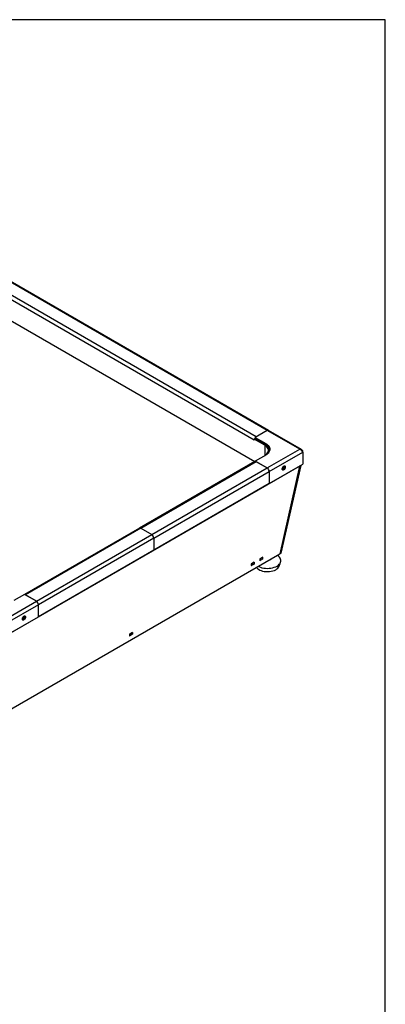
# Model space of a CAD drawing. Extents: x 38 to 3318, y 40 to 2336.
# Tile 10 of 10: x 2801 to 3318, y 943 to 2336. Entities that reach past the tile are written whole.
import ezdxf

# ---------------------------------------------------------------- set-up
doc = ezdxf.new("R2010")
doc.units = 0
doc.header["$LTSCALE"] = 8
doc.layers.get('0').update_dxf_attribs({"linetype": 'CONTINUOUS'})
doc.layers.add('LAYER1', color=2, linetype='CONTINUOUS')

msp = doc.modelspace()

# ---------------------------------------------------------------- linework, layer by layer
at = {"color": 7, "linetype": 'CONTINUOUS'}
for p, q in [((3318.4, 2336), (38.4, 2336)), ((3318.4, 40), (3318.4, 2336))]:
    msp.add_line(p, q, dxfattribs=at)
at = {"layer": 'LAYER1', "color": 2, "linetype": 'CONTINUOUS'}
for p, q in [((3151.238, 1754.714), (2400.29, 2188.227)), ((3153.238, 1754.912), (2402.29, 2188.425)), ((3132.853, 1740.835), (2381.906, 2174.347)), ((3135.682, 1745.734), (2384.734, 2179.246)), ((2367.056, 2153.524), (3133.556, 1711.034)), ((3133.232, 1742.687), (3132.853, 1742.468)), ((3132.853, 1742.468), (3132.853, 1740.835)), ((3147.702, 1733.896), (3132.853, 1742.468)), ((3134.267, 1743.284), (3133.232, 1742.687)), ((3151.238, 1754.714), (3134.267, 1744.917)), ((3134.267, 1744.917), (3149.117, 1736.345)), ((3134.267, 1744.917), (3134.267, 1743.284)), ((3134.267, 1743.284), (3149.117, 1734.712)), ((3151.238, 1754.714), (3135.682, 1745.734)), ((3197.2, 1728.181), (3151.238, 1754.714)), ((3199.904, 1727.972), (3153.238, 1754.912)), ((3147.702, 1733.896), (3149.117, 1734.712)), ((3147.702, 1733.896), (3147.702, 1719.2)), ((3149.117, 1736.345), (3149.117, 1734.712)), ((3151.238, 1701.648), (3197.2, 1728.181)), ((3149.117, 1720.017), (3134.267, 1711.445)), ((3154.066, 1696.749), (3201.437, 1724.096)), ((3201.437, 1725.734), (3200.783, 1725.357)), ((3201.437, 1724.249), (3201.437, 1725.734)), ((3201.437, 1724.096), (3201.437, 1706.948)), ((2781.831, 1464.439), (3197.11, 1704.174)), ((3133.682, 1710.826), (2970.34, 1616.531)), ((2972.34, 1616.333), (3135.682, 1710.628)), ((2987.896, 1607.353), (3151.238, 1701.648)), ((3134.267, 1711.444), (3132.853, 1710.628)), ((3133.096, 1710.488), (3132.853, 1710.628)), ((3132.853, 1710.348), (3132.853, 1710.628)), ((3134.267, 1711.445), (3134.267, 1711.007)), ((3134.267, 1711.445), (3151.238, 1701.648)), ((3135.682, 1710.628), (3151.238, 1701.648)), ((3154.066, 1679.601), (3201.437, 1706.948)), ((3197.11, 1704.174), (3168.897, 1579.969)), ((3171.037, 1581.204), (3199.249, 1705.409)), ((3197.169, 1704.484), (3197.164, 1704.443)), ((3199.249, 1705.409), (3197.427, 1704.633)), ((3199.312, 1705.721), (3199.308, 1705.719)), ((2990.725, 1602.454), (3154.066, 1696.749)), ((3154.066, 1696.749), (3154.066, 1679.601)), ((3154.066, 1679.601), (2990.725, 1585.306)), ((2970.34, 1616.531), (2807.827, 1522.714)), ((2972.34, 1616.333), (2808.998, 1522.038)), ((2972.34, 1616.333), (2987.896, 1607.353)), ((2824.555, 1513.057), (2987.896, 1607.353)), ((2990.725, 1602.454), (2827.383, 1508.158)), ((2990.725, 1602.454), (2990.725, 1585.306)), ((2779.3, 1355.059), (3168.897, 1579.969)), ((2990.725, 1585.306), (2827.383, 1491.011)), ((3144.882, 1575.363), (3140.922, 1573.077)), ((3141.187, 1573.129), (3144.722, 1575.17)), ((3144.722, 1575.17), (3144.635, 1575.22)), ((3144.722, 1574.049), (3144.882, 1575.363)), ((3144.722, 1575.17), (3144.722, 1572.72)), ((3171.037, 1581.204), (3168.979, 1580.327)), ((3128.901, 1566.138), (3128.578, 1563.476)), ((3128.578, 1563.476), (3129.101, 1563.777)), ((3129.166, 1563.74), (3128.646, 1564.04)), ((3132.861, 1568.424), (3128.901, 1566.138)), ((3129.166, 1566.189), (3129.078, 1566.24)), ((3129.166, 1566.189), (3132.701, 1568.23)), ((3129.166, 1563.74), (3129.166, 1566.189)), ((3132.701, 1565.781), (3129.166, 1563.74)), ((3132.701, 1568.23), (3132.614, 1568.281)), ((3132.701, 1567.109), (3132.861, 1568.424)), ((3132.701, 1568.23), (3132.701, 1565.781)), ((3140.922, 1573.077), (3140.599, 1570.415)), ((3140.599, 1570.415), (3141.121, 1570.717)), ((3141.187, 1570.679), (3140.667, 1570.979)), ((3141.187, 1573.129), (3141.099, 1573.179)), ((3141.187, 1570.679), (3141.187, 1573.129)), ((3144.722, 1572.72), (3141.187, 1570.679)), ((3168.255, 1562.87), (3170.214, 1568.352)), ((2807.584, 1522.854), (2792.735, 1514.282)), ((2824.555, 1513.057), (2807.584, 1522.854)), ((2824.555, 1513.057), (2808.998, 1522.038)), ((2778.593, 1486.524), (2824.555, 1513.057)), ((2827.383, 1508.158), (2780.012, 1480.812)), ((2827.383, 1491.011), (2827.383, 1508.158)), ((2780.012, 1463.664), (2827.383, 1491.011)), ((2956.721, 1466.74), (2956.397, 1464.078)), ((2956.397, 1464.078), (2956.92, 1464.38)), ((2956.985, 1464.342), (2956.466, 1464.642)), ((2960.681, 1469.026), (2956.721, 1466.74)), ((2956.985, 1466.792), (2956.898, 1466.842)), ((2956.985, 1466.792), (2960.521, 1468.833)), ((2956.985, 1464.342), (2956.985, 1466.792)), ((2960.521, 1466.383), (2956.985, 1464.342)), ((2960.521, 1468.833), (2960.433, 1468.883)), ((2960.521, 1467.712), (2960.681, 1469.026)), ((2960.521, 1468.833), (2960.521, 1466.383))]:
    msp.add_line(p, q, dxfattribs=at)
at = {"layer": 'LAYER1', "color": 2, "linetype": 'CONTINUOUS', "flags": 128}
for points in [[(3147.702, 1719.2), (3149.384, 1720.321), (3150.773, 1721.568), (3151.839, 1722.917), (3152.563, 1724.339), (3152.929, 1725.807), (3152.929, 1727.289), (3152.563, 1728.757), (3151.839, 1730.179), (3150.773, 1731.528), (3149.384, 1732.775), (3147.702, 1733.896)], [(3149.117, 1736.345), (3150.985, 1735.1), (3152.528, 1733.714), (3153.713, 1732.216), (3154.517, 1730.635), (3154.923, 1729.005), (3154.923, 1727.357), (3154.517, 1725.727), (3153.713, 1724.146), (3152.528, 1722.648), (3150.985, 1721.262), (3149.117, 1720.017)], [(3149.117, 1734.712), (3150.985, 1733.467), (3152.528, 1732.081), (3153.713, 1730.583), (3154.517, 1729.002), (3154.923, 1727.372), (3154.924, 1727.364)], [(3154.924, 1727.364), (3154.923, 1727.372), (3154.517, 1729.002), (3153.713, 1730.583), (3152.528, 1732.081), (3150.985, 1733.467), (3149.117, 1734.712)], [(3173.507, 1698.68), (3172.893, 1698.865), (3172.468, 1699.364), (3172.281, 1700.121), (3172.352, 1701.049), (3172.673, 1702.045), (3173.209, 1702.995), (3173.898, 1703.794), (3174.663, 1704.35), (3175.418, 1704.602), (3176.078, 1704.52), (3176.568, 1704.114), (3176.833, 1703.43), (3176.843, 1702.545), (3176.597, 1701.559), (3176.123, 1700.582), (3175.474, 1699.725), (3174.723, 1699.085), (3173.956, 1698.734), (3173.507, 1698.68)], [(3176.031, 1701.362), (3175.751, 1700.798), (3175.359, 1700.325), (3174.915, 1700.014), (3174.486, 1699.912), (3174.139, 1700.035), (3173.925, 1700.364), (3173.877, 1700.849), (3174.003, 1701.417), (3174.283, 1701.98), (3174.675, 1702.453), (3175.119, 1702.765), (3175.548, 1702.867), (3175.896, 1702.744), (3176.109, 1702.414), (3176.157, 1701.929), (3176.031, 1701.362)], [(3175.3, 1701.571), (3175.127, 1701.223), (3174.885, 1700.93), (3174.61, 1700.738), (3174.346, 1700.675), (3174.164, 1700.727)], [(3174.357, 1701.771), (3174.584, 1702.09), (3174.682, 1702.192), (3174.834, 1702.321), (3174.972, 1702.405), (3175.082, 1702.447), (3175.15, 1702.457), (3175.173, 1702.454), (3175.179, 1702.444)], [(3175.183, 1702.448), (3175.216, 1702.424), (3175.348, 1702.221), (3175.378, 1701.921), (3175.3, 1701.571)], [(3141.494, 1561.282), (3143.778, 1560.573), (3146.209, 1560.051), (3148.74, 1559.725), (3151.324, 1559.6), (3153.913, 1559.68), (3156.46, 1559.963), (3158.916, 1560.444), (3161.236, 1561.113), (3163.376, 1561.958), (3165.298, 1562.963), (3166.964, 1564.11), (3168.344, 1565.378), (3169.412, 1566.742), (3170.149, 1568.177), (3170.54, 1569.657), (3170.578, 1571.154), (3170.263, 1572.64), (3169.601, 1574.087), (3168.603, 1575.469), (3167.289, 1576.76), (3165.682, 1577.935), (3165.535, 1578.027)], [(3138.684, 1562.527), (3139.398, 1562.163), (3141.494, 1561.282)], [(3142.558, 1556.543), (3144.75, 1555.871), (3147.088, 1555.391), (3149.523, 1555.112), (3152.002, 1555.041), (3154.472, 1555.179), (3156.881, 1555.523), (3159.178, 1556.065), (3161.313, 1556.796), (3163.242, 1557.697), (3164.922, 1558.752), (3166.319, 1559.936), (3167.402, 1561.225), (3168.148, 1562.592), (3168.255, 1562.87)], [(2806.846, 1486.708), (2806.087, 1486.432), (2805.417, 1486.488), (2804.912, 1486.869), (2804.628, 1487.534), (2804.598, 1488.407), (2804.825, 1489.39), (2805.283, 1490.371), (2805.921, 1491.241), (2806.666, 1491.901), (2807.436, 1492.277), (2808.142, 1492.326), (2808.706, 1492.043), (2809.063, 1491.459), (2809.174, 1490.642), (2809.026, 1489.682), (2808.636, 1488.688), (2808.047, 1487.772), (2807.327, 1487.037), (2806.846, 1486.708)], [(2808.466, 1489.766), (2808.373, 1489.208), (2808.12, 1488.637), (2807.745, 1488.14), (2807.306, 1487.793), (2806.869, 1487.648), (2806.501, 1487.728), (2806.258, 1488.02), (2806.177, 1488.48), (2806.27, 1489.039), (2806.523, 1489.61), (2806.898, 1490.106), (2807.337, 1490.454), (2807.774, 1490.598), (2808.142, 1490.519), (2808.385, 1490.226), (2808.466, 1489.766)], [(2807.685, 1489.719), (2807.628, 1489.374), (2807.471, 1489.021), (2807.24, 1488.714), (2806.969, 1488.5), (2806.699, 1488.41), (2806.471, 1488.459), (2806.47, 1488.46)], [(2806.661, 1489.505), (2806.888, 1489.824), (2806.986, 1489.926), (2807.139, 1490.055), (2807.276, 1490.139), (2807.386, 1490.181), (2807.455, 1490.191), (2807.478, 1490.188), (2807.483, 1490.178)], [(2807.488, 1490.182), (2807.635, 1490.003), (2807.685, 1489.719)]]:
    msp.add_lwpolyline(points, dxfattribs=at)
at = {"layer": 'LAYER1', "color": 2, "linetype": 'CONTINUOUS'}
for centre, radius, start, end in [((3139.602, 1740.205), 6.836, 141.289502, 158.710496), ((3152.41, 1753.079), 2.012, 65.692879, 125.617576), ((3198.272, 1725.144), 3.22, 10.556497, 109.438113), ((3195.12, 1721.784), 6.727, 20.101687, 71.993316), ((3134.509, 1708.982), 2.021, 54.532782, 114.156756), ((3147.925, 1696.469), 6.147, 2.605478, 57.39452), ((3175.24, 1701.074), 1.125, 141.743035, 197.730608), ((3191.803, 1705.377), 5.441, 347.219456, 350.112431), ((3192.929, 1706.848), 6.482, 347.177406, 349.990701), ((2971.168, 1614.698), 2.012, 54.382421, 114.307117), ((2984.584, 1602.174), 6.147, 2.605478, 57.39452), ((3146.68, 1569.74), 13.825, 219.360486, 252.655723), ((3153.188, 1578.209), 6.534, 285.652187, 314.342437), ((2821.242, 1507.879), 6.147, 2.605478, 57.39452), ((2807.544, 1488.808), 1.125, 141.740288, 197.75431)]:
    msp.add_arc(centre, radius, start, end, dxfattribs=at)

doc.saveas('drawing.dxf')
